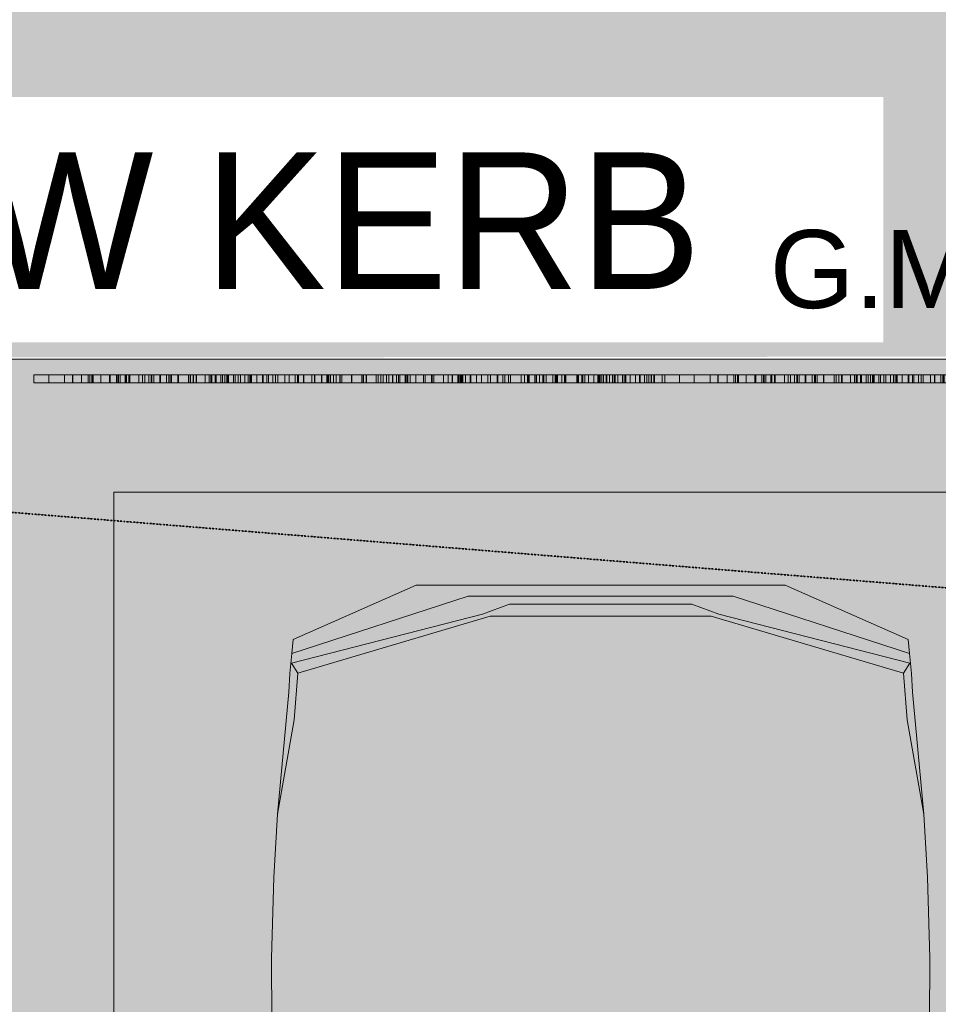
# Model space of a CAD drawing. Header units: millimetres. Extents: x -738537 to 1850049, y -250217 to 604013.
# Tile 165 of 220: x -92641 to -90286, y 90664 to 93187. Entities that reach past the tile are written whole.
import ezdxf

# ---------------------------------------------------------------- set-up
doc = ezdxf.new("R2010")
doc.units = ezdxf.units.MM
doc.header["$MEASUREMENT"] = 0
doc.set_wipeout_variables(frame=1)
doc.linetypes.add('DOT', pattern=[0.25, 0, -0.25])
doc.linetypes.add('Wipeout_Contour', pattern=[1000, 0, -1000])
doc.layers.add('A_BEAMS', color=7, linetype='Continuous')
for name, color, linetype, lineweight in [('A_BEAMS_Pen_No__3', 30, 'Continuous', 15), ('A_SITE 3D_Pen_No__128', 9, 'Continuous', 0), ('A_SITE 3D_Pen_No__4', 7, 'Continuous', 5), ('A_SURVEY_Pen_No__6', 7, 'Continuous', 5), ('C_TEXT GA_Pen_No__6', 7, 'Continuous', 5), ('ELECTRICAL LINE_Pen_No__1', 214, 'Continuous', 35)]:
    doc.layers.add(name, color=color, linetype=linetype, lineweight=lineweight)
for name, color, linetype, lineweight, true_color in [('A_BEAMS_Pen_No__7', 7, 'Continuous', 5, 0x9f07ff), ('A_SURVEY_Pen_No__171', 7, 'Continuous', 0, 0xdadada), ('ELECTRICAL LINE_Pen_No__33', 7, 'Continuous', 0, 0xffaffa)]:
    doc.layers.add(name, color=color, linetype=linetype, lineweight=lineweight, true_color=true_color)
doc.styles.add('GENERATED_STYLE_1', font='GOTHIC.TTF')
doc.styles.add('GENERATED_STYLE_3', font='GOTHICB.TTF')

# ---------------------------------------------------------------- blocks, each defined once
blk = doc.blocks.new('Car 01 24[22]', base_point=(-112054.5, 90704.5))
at = {"layer": 'A_BEAMS_Pen_No__7', "color": 250, "linetype": 'Continuous', "lineweight": 5, "true_color": 0x3f3f3f}
for p, q in [((-111993.7, 90565.8), (-111678.5, 90704.5)), ((-111678.5, 90704.5), (-110732.6, 90704.5)), ((-110417.5, 90565.8), (-110732.6, 90704.5)), ((-111997.6, 90529.8), (-111544.9, 90676.1)), ((-111544.9, 90676.1), (-110866.3, 90676.1)), ((-110413.5, 90529.8), (-110866.3, 90676.1)), ((-111508.2, 90630), (-111439.5, 90655.9)), ((-110971.6, 90655.9), (-111439.5, 90655.9)), ((-110903, 90630), (-110971.6, 90655.9)), ((-111998.3, 90504.9), (-111508.2, 90630)), ((-111488.9, 90625.3), (-111981.5, 90478.9)), ((-111488.9, 90625.3), (-110922.3, 90625.3)), ((-110922.3, 90625.3), (-110429.7, 90478.9)), ((-110412.9, 90504.9), (-110903, 90630)), ((-111993.7, 90565.8), (-111997.6, 90529.8)), ((-110417.5, 90565.8), (-110413.5, 90529.8)), ((-111997.6, 90529.8), (-112002.1, 90478.4)), ((-110413.5, 90529.8), (-110409.1, 90478.4)), ((-111998.3, 90504.9), (-111981.5, 90478.9)), ((-110412.9, 90504.9), (-110429.7, 90478.9)), ((-112002.1, 90478.4), (-112005.2, 90430.3)), ((-111991.3, 90359.9), (-111981.5, 90478.9)), ((-110419.9, 90359.9), (-110429.7, 90478.9)), ((-110409.1, 90478.4), (-110405.9, 90430.3)), ((-112005.2, 90430.3), (-112033.8, 90117.5)), ((-110405.9, 90430.3), (-110377.3, 90117.5)), ((-112033.8, 90117.5), (-111991.3, 90359.9)), ((-110377.3, 90117.5), (-110419.9, 90359.9)), ((-112033.8, 90117.5), (-112043.1, 89956.1)), ((-110377.3, 90117.5), (-110368, 89956.1)), ((-112043.1, 89956.1), (-112049.4, 89748.5)), ((-110368, 89956.1), (-110361.7, 89748.5)), ((-112049.4, 89748.5), (-112048.5, 89587.1)), ((-110361.7, 89748.5), (-110362.7, 89587.1))]:
    blk.add_line(p, q, dxfattribs=at)
blk = doc.blocks.new('LASER CUT SCREEN[24]', base_point=(-111003.6, 91223.6))
at = {"layer": 'A_BEAMS_Pen_No__3', "color": 7, "linetype": 'Continuous', "lineweight": 15}
for p, q in [((-112620.4, 91243.6), (-112658.4, 91243.6)), ((-112658.4, 91223.6), (-112658.4, 91243.6)), ((-112082.5, 91243.6), (-112620.4, 91243.6)), ((-112620.4, 91223.6), (-112620.4, 91243.6)), ((-112579.7, 91223.6), (-112579.7, 91243.6)), ((-112560, 91223.6), (-112560, 91243.6)), ((-112559.1, 91223.6), (-112559.1, 91243.6)), ((-112536.3, 91223.6), (-112536.3, 91243.6)), ((-112536.3, 91223.6), (-112536.3, 91243.6)), ((-112519.4, 91223.6), (-112519.4, 91243.6)), ((-112514.9, 91223.6), (-112514.9, 91243.6)), ((-112509.9, 91223.6), (-112509.9, 91243.6)), ((-112508.7, 91223.6), (-112508.7, 91243.6)), ((-112506.9, 91223.6), (-112506.9, 91243.6)), ((-112487.1, 91223.6), (-112487.1, 91243.6)), ((-112464.9, 91223.6), (-112464.9, 91243.6)), ((-112464, 91223.6), (-112464, 91243.6)), ((-112462.7, 91223.6), (-112462.7, 91243.6)), ((-112447.1, 91223.6), (-112447.1, 91243.6)), ((-112443, 91223.6), (-112443, 91243.6)), ((-112441.9, 91223.6), (-112441.9, 91243.6)), ((-112441.5, 91223.6), (-112441.5, 91243.6)), ((-112437.4, 91223.6), (-112437.4, 91243.6)), ((-112424.3, 91223.6), (-112424.3, 91243.6)), ((-112423.3, 91223.6), (-112423.3, 91243.6)), ((-112421.5, 91223.6), (-112421.5, 91243.6)), ((-112414.8, 91223.6), (-112414.8, 91243.6)), ((-112412.9, 91223.6), (-112412.9, 91243.6)), ((-112389.4, 91223.6), (-112389.4, 91243.6)), ((-112379.8, 91223.6), (-112379.8, 91243.6)), ((-112373.9, 91223.6), (-112373.9, 91243.6)), ((-112363.9, 91223.6), (-112363.9, 91243.6)), ((-112357.6, 91223.6), (-112357.6, 91243.6)), ((-112356.1, 91223.6), (-112356.1, 91243.6)), ((-112351.2, 91223.6), (-112351.2, 91243.6)), ((-112336, 91223.6), (-112336, 91243.6)), ((-112334.2, 91223.6), (-112334.2, 91243.6)), ((-112318.5, 91223.6), (-112318.5, 91243.6)), ((-112312.5, 91223.6), (-112312.5, 91243.6)), ((-112309.5, 91223.6), (-112309.5, 91243.6)), ((-112305.4, 91223.6), (-112305.4, 91243.6)), ((-112289.2, 91223.6), (-112289.2, 91243.6)), ((-112288.2, 91223.6), (-112288.2, 91243.6)), ((-112262.2, 91223.6), (-112262.2, 91243.6)), ((-112261.7, 91223.6), (-112261.7, 91243.6)), ((-112256.8, 91223.6), (-112256.8, 91243.6)), ((-112250.1, 91223.6), (-112250.1, 91243.6)), ((-112249.7, 91223.6), (-112249.7, 91243.6)), ((-112242.6, 91223.6), (-112242.6, 91243.6)), ((-112241.8, 91223.6), (-112241.8, 91243.6)), ((-112219.8, 91223.6), (-112219.8, 91243.6)), ((-112209.3, 91223.6), (-112209.3, 91243.6)), ((-112205, 91223.6), (-112205, 91243.6)), ((-112202.8, 91223.6), (-112202.8, 91243.6)), ((-112193.9, 91223.6), (-112193.9, 91243.6)), ((-112191.6, 91223.6), (-112191.6, 91243.6)), ((-112179.7, 91223.6), (-112179.7, 91243.6)), ((-112175.1, 91223.6), (-112175.1, 91243.6)), ((-112169.1, 91223.6), (-112169.1, 91243.6)), ((-112163.7, 91223.6), (-112163.7, 91243.6)), ((-112161.2, 91223.6), (-112161.2, 91243.6)), ((-112159.4, 91223.6), (-112159.4, 91243.6)), ((-112147.2, 91223.6), (-112147.2, 91243.6)), ((-112142.9, 91223.6), (-112142.9, 91243.6)), ((-112134.8, 91223.6), (-112134.8, 91243.6)), ((-112129.1, 91223.6), (-112129.1, 91243.6)), ((-112117.9, 91223.6), (-112117.9, 91243.6)), ((-112109.5, 91223.6), (-112109.5, 91243.6)), ((-112105.4, 91223.6), (-112105.4, 91243.6)), ((-112102.1, 91223.6), (-112102.1, 91243.6)), ((-112100.7, 91223.6), (-112100.7, 91243.6)), ((-112087.4, 91223.6), (-112087.4, 91243.6)), ((-111967.4, 91243.6), (-112082.5, 91243.6)), ((-112072.2, 91223.6), (-112072.2, 91243.6)), ((-112070.8, 91223.6), (-112070.8, 91243.6)), ((-112061.3, 91223.6), (-112061.3, 91243.6)), ((-112057.4, 91223.6), (-112057.4, 91243.6)), ((-112045.9, 91223.6), (-112045.9, 91243.6)), ((-112038.8, 91223.6), (-112038.8, 91243.6)), ((-112033.5, 91223.6), (-112033.5, 91243.6)), ((-112015.2, 91223.6), (-112015.2, 91243.6)), ((-112004.5, 91223.6), (-112004.5, 91243.6)), ((-112003.9, 91223.6), (-112003.9, 91243.6)), ((-111988.6, 91223.6), (-111988.6, 91243.6)), ((-111983, 91223.6), (-111983, 91243.6)), ((-111981, 91223.6), (-111981, 91243.6)), ((-111980.4, 91223.6), (-111980.4, 91243.6)), ((-111980.1, 91223.6), (-111980.1, 91243.6)), ((-111967.5, 91223.6), (-111967.5, 91243.6)), ((-111385.2, 91243.6), (-111967.4, 91243.6)), ((-111966.2, 91223.6), (-111966.2, 91243.6)), ((-111946.2, 91223.6), (-111946.2, 91243.6)), ((-111939.4, 91223.6), (-111939.4, 91243.6)), ((-111938, 91223.6), (-111938, 91243.6)), ((-111921.7, 91223.6), (-111921.7, 91243.6)), ((-111920.2, 91223.6), (-111920.2, 91243.6)), ((-111907.6, 91223.6), (-111907.6, 91243.6)), ((-111905, 91223.6), (-111905, 91243.6)), ((-111902.3, 91223.6), (-111902.3, 91243.6)), ((-111898.4, 91223.6), (-111898.4, 91243.6)), ((-111897.8, 91223.6), (-111897.8, 91243.6)), ((-111890.9, 91223.6), (-111890.9, 91243.6)), ((-111883.6, 91223.6), (-111883.6, 91243.6)), ((-111874, 91223.6), (-111874, 91243.6)), ((-111873.7, 91223.6), (-111873.7, 91243.6)), ((-111869.4, 91223.6), (-111869.4, 91243.6)), ((-111868.9, 91223.6), (-111868.9, 91243.6)), ((-111844, 91223.6), (-111844, 91243.6)), ((-111843.5, 91223.6), (-111843.5, 91243.6)), ((-111817.5, 91223.6), (-111817.5, 91243.6)), ((-111814.1, 91223.6), (-111814.1, 91243.6)), ((-111813.7, 91223.6), (-111813.7, 91243.6)), ((-111806.8, 91223.6), (-111806.8, 91243.6)), ((-111805.8, 91223.6), (-111805.8, 91243.6)), ((-111781.5, 91223.6), (-111781.5, 91243.6)), ((-111775.9, 91223.6), (-111775.9, 91243.6)), ((-111769.3, 91223.6), (-111769.3, 91243.6)), ((-111763.5, 91223.6), (-111763.5, 91243.6)), ((-111754.8, 91223.6), (-111754.8, 91243.6)), ((-111748.4, 91223.6), (-111748.4, 91243.6)), ((-111739.1, 91223.6), (-111739.1, 91243.6)), ((-111738.6, 91223.6), (-111738.6, 91243.6)), ((-111738.4, 91223.6), (-111738.4, 91243.6)), ((-111728.8, 91223.6), (-111728.8, 91243.6)), ((-111724.1, 91223.6), (-111724.1, 91243.6)), ((-111720.7, 91223.6), (-111720.7, 91243.6)), ((-111707.1, 91223.6), (-111707.1, 91243.6)), ((-111706, 91223.6), (-111706, 91243.6)), ((-111702.9, 91223.6), (-111702.9, 91243.6)), ((-111702, 91223.6), (-111702, 91243.6)), ((-111701.4, 91223.6), (-111701.4, 91243.6)), ((-111699.9, 91223.6), (-111699.9, 91243.6)), ((-111693.9, 91223.6), (-111693.9, 91243.6)), ((-111679.7, 91223.6), (-111679.7, 91243.6)), ((-111659.7, 91223.6), (-111659.7, 91243.6)), ((-111655.6, 91223.6), (-111655.6, 91243.6)), ((-111639.2, 91223.6), (-111639.2, 91243.6)), ((-111638, 91223.6), (-111638, 91243.6)), ((-111633.1, 91223.6), (-111633.1, 91243.6)), ((-111608.6, 91223.6), (-111608.6, 91243.6)), ((-111597, 91223.6), (-111597, 91243.6)), ((-111586.6, 91223.6), (-111586.6, 91243.6)), ((-111586, 91223.6), (-111586, 91243.6)), ((-111586, 91223.6), (-111586, 91243.6)), ((-111585.9, 91223.6), (-111585.9, 91243.6)), ((-111572.1, 91223.6), (-111572.1, 91243.6)), ((-111570.2, 91223.6), (-111570.2, 91243.6)), ((-111566.3, 91223.6), (-111566.3, 91243.6)), ((-111565.8, 91223.6), (-111565.8, 91243.6)), ((-111562.9, 91223.6), (-111562.9, 91243.6)), ((-111560.9, 91223.6), (-111560.9, 91243.6)), ((-111559.2, 91223.6), (-111559.2, 91243.6)), ((-111552, 91223.6), (-111552, 91243.6)), ((-111540.6, 91223.6), (-111540.6, 91243.6)), ((-111538.7, 91223.6), (-111538.7, 91243.6)), ((-111524.1, 91223.6), (-111524.1, 91243.6)), ((-111511.2, 91223.6), (-111511.2, 91243.6)), ((-111494.7, 91223.6), (-111494.7, 91243.6)), ((-111488.3, 91223.6), (-111488.3, 91243.6)), ((-111470.6, 91223.6), (-111470.6, 91243.6)), ((-111469.4, 91223.6), (-111469.4, 91243.6)), ((-111469.1, 91223.6), (-111469.1, 91243.6)), ((-111456.3, 91223.6), (-111456.3, 91243.6)), ((-111451.5, 91223.6), (-111451.5, 91243.6)), ((-111441.7, 91223.6), (-111441.7, 91243.6)), ((-111436.8, 91223.6), (-111436.8, 91243.6)), ((-111409.1, 91223.6), (-111409.1, 91243.6)), ((-111401.1, 91223.6), (-111401.1, 91243.6)), ((-111400.8, 91223.6), (-111400.8, 91243.6)), ((-111393.2, 91223.6), (-111393.2, 91243.6)), ((-111391.1, 91223.6), (-111391.1, 91243.6)), ((-111389.7, 91223.6), (-111389.7, 91243.6)), ((-111389.3, 91223.6), (-111389.3, 91243.6)), ((-111003.6, 91243.6), (-111385.2, 91243.6)), ((-111374.8, 91223.6), (-111374.8, 91243.6)), ((-111374.6, 91223.6), (-111374.6, 91243.6)), ((-111371.3, 91223.6), (-111371.3, 91243.6)), ((-111369.9, 91223.6), (-111369.9, 91243.6)), ((-111362.6, 91223.6), (-111362.6, 91243.6)), ((-111353.6, 91223.6), (-111353.6, 91243.6)), ((-111351.7, 91223.6), (-111351.7, 91243.6)), ((-111345.3, 91223.6), (-111345.3, 91243.6)), ((-111328.4, 91223.6), (-111328.4, 91243.6)), ((-111322.4, 91223.6), (-111322.4, 91243.6)), ((-111320.7, 91223.6), (-111320.7, 91243.6)), ((-111319.1, 91223.6), (-111319.1, 91243.6)), ((-111316.9, 91223.6), (-111316.9, 91243.6)), ((-111316.6, 91223.6), (-111316.6, 91243.6)), ((-111305.1, 91223.6), (-111305.1, 91243.6)), ((-111298, 91223.6), (-111298, 91243.6)), ((-111297.6, 91223.6), (-111297.6, 91243.6)), ((-111294.8, 91223.6), (-111294.8, 91243.6)), ((-111267.1, 91223.6), (-111267.1, 91243.6)), ((-111264, 91223.6), (-111264, 91243.6)), ((-111262.4, 91223.6), (-111262.4, 91243.6)), ((-111254.1, 91223.6), (-111254.1, 91243.6)), ((-111254, 91223.6), (-111254, 91243.6)), ((-111251.1, 91223.6), (-111251.1, 91243.6)), ((-111246.5, 91223.6), (-111246.5, 91243.6)), ((-111237.2, 91223.6), (-111237.2, 91243.6)), ((-111223.5, 91223.6), (-111223.5, 91243.6)), ((-111212.6, 91223.6), (-111212.6, 91243.6)), ((-111212.5, 91223.6), (-111212.5, 91243.6)), ((-111209.7, 91223.6), (-111209.7, 91243.6)), ((-111206.9, 91223.6), (-111206.9, 91243.6)), ((-111202.6, 91223.6), (-111202.6, 91243.6)), ((-111198.7, 91223.6), (-111198.7, 91243.6)), ((-111191.7, 91223.6), (-111191.7, 91243.6)), ((-111190.1, 91223.6), (-111190.1, 91243.6)), ((-111183.4, 91223.6), (-111183.4, 91243.6)), ((-111175.2, 91223.6), (-111175.2, 91243.6)), ((-111171.1, 91223.6), (-111171.1, 91243.6)), ((-111168.6, 91223.6), (-111168.6, 91243.6)), ((-111161.6, 91223.6), (-111161.6, 91243.6)), ((-111149.3, 91223.6), (-111149.3, 91243.6)), ((-111149.1, 91223.6), (-111149.1, 91243.6)), ((-111144, 91223.6), (-111144, 91243.6)), ((-111143.7, 91223.6), (-111143.7, 91243.6)), ((-111141, 91223.6), (-111141, 91243.6)), ((-111130.4, 91223.6), (-111130.4, 91243.6)), ((-111116.5, 91223.6), (-111116.5, 91243.6)), ((-111105.8, 91223.6), (-111105.8, 91243.6)), ((-111104.1, 91223.6), (-111104.1, 91243.6)), ((-111093.3, 91223.6), (-111093.3, 91243.6)), ((-111093, 91223.6), (-111093, 91243.6)), ((-111087.2, 91223.6), (-111087.2, 91243.6)), ((-111082.4, 91223.6), (-111082.4, 91243.6)), ((-111075.9, 91223.6), (-111075.9, 91243.6)), ((-111075, 91223.6), (-111075, 91243.6)), ((-111069.1, 91223.6), (-111069.1, 91243.6)), ((-111067.5, 91223.6), (-111067.5, 91243.6)), ((-111047.7, 91223.6), (-111047.7, 91243.6)), ((-111041.5, 91223.6), (-111041.5, 91243.6)), ((-111003.6, 91223.6), (-111003.6, 91243.6)), ((-112620.4, 91223.6), (-112658.4, 91223.6)), ((-112082.5, 91223.6), (-112620.4, 91223.6)), ((-111967.4, 91223.6), (-112082.5, 91223.6)), ((-111385.2, 91223.6), (-111967.4, 91223.6)), ((-111003.6, 91223.6), (-111385.2, 91223.6))]:
    blk.add_line(p, q, dxfattribs=at)
blk = doc.blocks.new('LASER CUT SCREEN[28]', base_point=(-109348.7, 91223.6))
at = {"layer": 'A_BEAMS_Pen_No__3', "color": 7, "linetype": 'Continuous', "lineweight": 15}
for p, q in [((-110965.6, 91243.6), (-111003.6, 91243.6)), ((-111003.6, 91223.6), (-111003.6, 91243.6)), ((-110427.6, 91243.6), (-110965.6, 91243.6)), ((-110965.6, 91223.6), (-110965.6, 91243.6)), ((-110924.9, 91223.6), (-110924.9, 91243.6)), ((-110905.1, 91223.6), (-110905.1, 91243.6)), ((-110904.3, 91223.6), (-110904.3, 91243.6)), ((-110881.5, 91223.6), (-110881.5, 91243.6)), ((-110881.5, 91223.6), (-110881.5, 91243.6)), ((-110864.5, 91223.6), (-110864.5, 91243.6)), ((-110860.1, 91223.6), (-110860.1, 91243.6)), ((-110855.1, 91223.6), (-110855.1, 91243.6)), ((-110853.9, 91223.6), (-110853.9, 91243.6)), ((-110852.1, 91223.6), (-110852.1, 91243.6)), ((-110832.3, 91223.6), (-110832.3, 91243.6)), ((-110810.1, 91223.6), (-110810.1, 91243.6)), ((-110809.2, 91223.6), (-110809.2, 91243.6)), ((-110807.8, 91223.6), (-110807.8, 91243.6)), ((-110792.2, 91223.6), (-110792.2, 91243.6)), ((-110788.1, 91223.6), (-110788.1, 91243.6)), ((-110787.1, 91223.6), (-110787.1, 91243.6)), ((-110786.7, 91223.6), (-110786.7, 91243.6)), ((-110782.5, 91223.6), (-110782.5, 91243.6)), ((-110769.4, 91223.6), (-110769.4, 91243.6)), ((-110768.5, 91223.6), (-110768.5, 91243.6)), ((-110766.7, 91223.6), (-110766.7, 91243.6)), ((-110760, 91223.6), (-110760, 91243.6)), ((-110758.1, 91223.6), (-110758.1, 91243.6)), ((-110734.6, 91223.6), (-110734.6, 91243.6)), ((-110725, 91223.6), (-110725, 91243.6)), ((-110719.1, 91223.6), (-110719.1, 91243.6)), ((-110709, 91223.6), (-110709, 91243.6)), ((-110702.7, 91223.6), (-110702.7, 91243.6)), ((-110701.3, 91223.6), (-110701.3, 91243.6)), ((-110696.4, 91223.6), (-110696.4, 91243.6)), ((-110681.2, 91223.6), (-110681.2, 91243.6)), ((-110679.4, 91223.6), (-110679.4, 91243.6)), ((-110663.6, 91223.6), (-110663.6, 91243.6)), ((-110657.6, 91223.6), (-110657.6, 91243.6)), ((-110654.6, 91223.6), (-110654.6, 91243.6)), ((-110650.6, 91223.6), (-110650.6, 91243.6)), ((-110634.4, 91223.6), (-110634.4, 91243.6)), ((-110633.3, 91223.6), (-110633.3, 91243.6)), ((-110607.4, 91223.6), (-110607.4, 91243.6)), ((-110606.9, 91223.6), (-110606.9, 91243.6)), ((-110602, 91223.6), (-110602, 91243.6)), ((-110595.2, 91223.6), (-110595.2, 91243.6)), ((-110594.9, 91223.6), (-110594.9, 91243.6)), ((-110587.8, 91223.6), (-110587.8, 91243.6)), ((-110586.9, 91223.6), (-110586.9, 91243.6)), ((-110564.9, 91223.6), (-110564.9, 91243.6)), ((-110554.5, 91223.6), (-110554.5, 91243.6)), ((-110550.2, 91223.6), (-110550.2, 91243.6)), ((-110548, 91223.6), (-110548, 91243.6)), ((-110539.1, 91223.6), (-110539.1, 91243.6)), ((-110536.7, 91223.6), (-110536.7, 91243.6)), ((-110524.9, 91223.6), (-110524.9, 91243.6)), ((-110520.2, 91223.6), (-110520.2, 91243.6)), ((-110514.2, 91223.6), (-110514.2, 91243.6)), ((-110508.8, 91223.6), (-110508.8, 91243.6)), ((-110506.3, 91223.6), (-110506.3, 91243.6)), ((-110504.6, 91223.6), (-110504.6, 91243.6)), ((-110492.4, 91223.6), (-110492.4, 91243.6)), ((-110488.1, 91223.6), (-110488.1, 91243.6)), ((-110479.9, 91223.6), (-110479.9, 91243.6)), ((-110474.3, 91223.6), (-110474.3, 91243.6)), ((-110463, 91223.6), (-110463, 91243.6)), ((-110454.7, 91223.6), (-110454.7, 91243.6)), ((-110450.6, 91223.6), (-110450.6, 91243.6)), ((-110447.2, 91223.6), (-110447.2, 91243.6)), ((-110445.8, 91223.6), (-110445.8, 91243.6)), ((-110432.5, 91223.6), (-110432.5, 91243.6)), ((-110312.6, 91243.6), (-110427.6, 91243.6)), ((-110417.4, 91223.6), (-110417.4, 91243.6)), ((-110416, 91223.6), (-110416, 91243.6)), ((-110406.5, 91223.6), (-110406.5, 91243.6)), ((-110402.6, 91223.6), (-110402.6, 91243.6)), ((-110391.1, 91223.6), (-110391.1, 91243.6)), ((-110384, 91223.6), (-110384, 91243.6)), ((-110378.7, 91223.6), (-110378.7, 91243.6)), ((-110360.3, 91223.6), (-110360.3, 91243.6)), ((-110349.7, 91223.6), (-110349.7, 91243.6)), ((-110349.1, 91223.6), (-110349.1, 91243.6)), ((-110333.8, 91223.6), (-110333.8, 91243.6)), ((-110328.1, 91223.6), (-110328.1, 91243.6)), ((-110326.2, 91223.6), (-110326.2, 91243.6)), ((-110325.6, 91223.6), (-110325.6, 91243.6)), ((-110325.2, 91223.6), (-110325.2, 91243.6)), ((-110312.7, 91223.6), (-110312.7, 91243.6)), ((-109730.3, 91243.6), (-110312.6, 91243.6)), ((-110311.3, 91223.6), (-110311.3, 91243.6)), ((-110291.3, 91223.6), (-110291.3, 91243.6)), ((-110284.6, 91223.6), (-110284.6, 91243.6)), ((-110283.1, 91223.6), (-110283.1, 91243.6)), ((-110266.8, 91223.6), (-110266.8, 91243.6)), ((-110265.3, 91223.6), (-110265.3, 91243.6)), ((-110252.7, 91223.6), (-110252.7, 91243.6)), ((-110250.1, 91223.6), (-110250.1, 91243.6)), ((-110247.5, 91223.6), (-110247.5, 91243.6)), ((-110243.5, 91223.6), (-110243.5, 91243.6)), ((-110242.9, 91223.6), (-110242.9, 91243.6)), ((-110236.1, 91223.6), (-110236.1, 91243.6)), ((-110228.8, 91223.6), (-110228.8, 91243.6)), ((-110219.2, 91223.6), (-110219.2, 91243.6)), ((-110218.8, 91223.6), (-110218.8, 91243.6)), ((-110214.6, 91223.6), (-110214.6, 91243.6)), ((-110214, 91223.6), (-110214, 91243.6)), ((-110189.2, 91223.6), (-110189.2, 91243.6)), ((-110188.6, 91223.6), (-110188.6, 91243.6)), ((-110162.7, 91223.6), (-110162.7, 91243.6)), ((-110159.3, 91223.6), (-110159.3, 91243.6)), ((-110158.9, 91223.6), (-110158.9, 91243.6)), ((-110152, 91223.6), (-110152, 91243.6)), ((-110150.9, 91223.6), (-110150.9, 91243.6)), ((-110126.7, 91223.6), (-110126.7, 91243.6)), ((-110121.1, 91223.6), (-110121.1, 91243.6)), ((-110114.4, 91223.6), (-110114.4, 91243.6)), ((-110108.7, 91223.6), (-110108.7, 91243.6)), ((-110100, 91223.6), (-110100, 91243.6)), ((-110093.6, 91223.6), (-110093.6, 91243.6)), ((-110084.2, 91223.6), (-110084.2, 91243.6)), ((-110083.8, 91223.6), (-110083.8, 91243.6)), ((-110083.5, 91223.6), (-110083.5, 91243.6)), ((-110074, 91223.6), (-110074, 91243.6)), ((-110069.3, 91223.6), (-110069.3, 91243.6)), ((-110065.9, 91223.6), (-110065.9, 91243.6)), ((-110052.3, 91223.6), (-110052.3, 91243.6)), ((-110051.2, 91223.6), (-110051.2, 91243.6)), ((-110048, 91223.6), (-110048, 91243.6)), ((-110047.2, 91223.6), (-110047.2, 91243.6)), ((-110046.6, 91223.6), (-110046.6, 91243.6)), ((-110045.1, 91223.6), (-110045.1, 91243.6)), ((-110039.1, 91223.6), (-110039.1, 91243.6)), ((-110024.9, 91223.6), (-110024.9, 91243.6)), ((-110004.9, 91223.6), (-110004.9, 91243.6)), ((-110000.7, 91223.6), (-110000.7, 91243.6)), ((-109984.4, 91223.6), (-109984.4, 91243.6)), ((-109983.1, 91223.6), (-109983.1, 91243.6)), ((-109978.2, 91223.6), (-109978.2, 91243.6)), ((-109953.8, 91223.6), (-109953.8, 91243.6)), ((-109942.2, 91223.6), (-109942.2, 91243.6)), ((-109931.8, 91223.6), (-109931.8, 91243.6)), ((-109931.2, 91223.6), (-109931.2, 91243.6)), ((-109931.1, 91223.6), (-109931.1, 91243.6)), ((-109931.1, 91223.6), (-109931.1, 91243.6)), ((-109917.2, 91223.6), (-109917.2, 91243.6)), ((-109915.4, 91223.6), (-109915.4, 91243.6)), ((-109911.5, 91223.6), (-109911.5, 91243.6)), ((-109911, 91223.6), (-109911, 91243.6)), ((-109908.1, 91223.6), (-109908.1, 91243.6)), ((-109906.1, 91223.6), (-109906.1, 91243.6)), ((-109904.3, 91223.6), (-109904.3, 91243.6)), ((-109897.2, 91223.6), (-109897.2, 91243.6)), ((-109885.7, 91223.6), (-109885.7, 91243.6)), ((-109883.9, 91223.6), (-109883.9, 91243.6)), ((-109869.2, 91223.6), (-109869.2, 91243.6)), ((-109856.4, 91223.6), (-109856.4, 91243.6)), ((-109839.9, 91223.6), (-109839.9, 91243.6)), ((-109833.5, 91223.6), (-109833.5, 91243.6)), ((-109815.8, 91223.6), (-109815.8, 91243.6)), ((-109814.6, 91223.6), (-109814.6, 91243.6)), ((-109814.3, 91223.6), (-109814.3, 91243.6)), ((-109801.5, 91223.6), (-109801.5, 91243.6)), ((-109796.7, 91223.6), (-109796.7, 91243.6)), ((-109786.8, 91223.6), (-109786.8, 91243.6)), ((-109782, 91223.6), (-109782, 91243.6)), ((-109754.2, 91223.6), (-109754.2, 91243.6)), ((-109746.3, 91223.6), (-109746.3, 91243.6)), ((-109746, 91223.6), (-109746, 91243.6)), ((-109738.4, 91223.6), (-109738.4, 91243.6)), ((-109736.2, 91223.6), (-109736.2, 91243.6)), ((-109734.9, 91223.6), (-109734.9, 91243.6)), ((-109734.5, 91223.6), (-109734.5, 91243.6)), ((-109348.7, 91243.6), (-109730.3, 91243.6)), ((-109720, 91223.6), (-109720, 91243.6)), ((-109719.8, 91223.6), (-109719.8, 91243.6)), ((-109716.5, 91223.6), (-109716.5, 91243.6)), ((-109715.1, 91223.6), (-109715.1, 91243.6)), ((-109707.8, 91223.6), (-109707.8, 91243.6)), ((-109698.7, 91223.6), (-109698.7, 91243.6)), ((-109696.8, 91223.6), (-109696.8, 91243.6)), ((-109690.4, 91223.6), (-109690.4, 91243.6)), ((-109673.5, 91223.6), (-109673.5, 91243.6)), ((-109667.6, 91223.6), (-109667.6, 91243.6)), ((-109665.9, 91223.6), (-109665.9, 91243.6)), ((-109664.2, 91223.6), (-109664.2, 91243.6)), ((-109662.1, 91223.6), (-109662.1, 91243.6)), ((-109661.8, 91223.6), (-109661.8, 91243.6)), ((-109650.2, 91223.6), (-109650.2, 91243.6)), ((-109643.1, 91223.6), (-109643.1, 91243.6)), ((-109642.8, 91223.6), (-109642.8, 91243.6)), ((-109640, 91223.6), (-109640, 91243.6)), ((-109612.3, 91223.6), (-109612.3, 91243.6)), ((-109609.2, 91223.6), (-109609.2, 91243.6)), ((-109607.6, 91223.6), (-109607.6, 91243.6)), ((-109599.3, 91223.6), (-109599.3, 91243.6)), ((-109599.1, 91223.6), (-109599.1, 91243.6)), ((-109596.3, 91223.6), (-109596.3, 91243.6)), ((-109591.6, 91223.6), (-109591.6, 91243.6)), ((-109582.3, 91223.6), (-109582.3, 91243.6)), ((-109568.7, 91223.6), (-109568.7, 91243.6)), ((-109557.8, 91223.6), (-109557.8, 91243.6)), ((-109557.7, 91223.6), (-109557.7, 91243.6)), ((-109554.9, 91223.6), (-109554.9, 91243.6)), ((-109552.1, 91223.6), (-109552.1, 91243.6)), ((-109547.7, 91223.6), (-109547.7, 91243.6)), ((-109543.9, 91223.6), (-109543.9, 91243.6)), ((-109536.9, 91223.6), (-109536.9, 91243.6)), ((-109535.2, 91223.6), (-109535.2, 91243.6)), ((-109528.6, 91223.6), (-109528.6, 91243.6)), ((-109520.4, 91223.6), (-109520.4, 91243.6)), ((-109516.2, 91223.6), (-109516.2, 91243.6)), ((-109513.8, 91223.6), (-109513.8, 91243.6)), ((-109506.8, 91223.6), (-109506.8, 91243.6)), ((-109494.5, 91223.6), (-109494.5, 91243.6)), ((-109494.3, 91223.6), (-109494.3, 91243.6)), ((-109489.2, 91223.6), (-109489.2, 91243.6)), ((-109488.9, 91223.6), (-109488.9, 91243.6)), ((-109486.2, 91223.6), (-109486.2, 91243.6)), ((-109475.6, 91223.6), (-109475.6, 91243.6)), ((-109461.7, 91223.6), (-109461.7, 91243.6)), ((-109450.9, 91223.6), (-109450.9, 91243.6)), ((-109449.3, 91223.6), (-109449.3, 91243.6)), ((-109438.5, 91223.6), (-109438.5, 91243.6)), ((-109438.2, 91223.6), (-109438.2, 91243.6)), ((-109432.4, 91223.6), (-109432.4, 91243.6)), ((-109427.5, 91223.6), (-109427.5, 91243.6)), ((-109421.1, 91223.6), (-109421.1, 91243.6)), ((-109420.1, 91223.6), (-109420.1, 91243.6)), ((-109414.3, 91223.6), (-109414.3, 91243.6)), ((-109412.7, 91223.6), (-109412.7, 91243.6)), ((-109392.9, 91223.6), (-109392.9, 91243.6)), ((-109386.7, 91223.6), (-109386.7, 91243.6)), ((-109348.7, 91223.6), (-109348.7, 91243.6)), ((-110965.6, 91223.6), (-111003.6, 91223.6)), ((-110427.6, 91223.6), (-110965.6, 91223.6)), ((-110312.6, 91223.6), (-110427.6, 91223.6)), ((-109730.3, 91223.6), (-110312.6, 91223.6)), ((-109348.7, 91223.6), (-109730.3, 91223.6))]:
    blk.add_line(p, q, dxfattribs=at)

msp = doc.modelspace()

# ---------------------------------------------------------------- hatches: boundary and pattern name
at = {"layer": 'A_SITE 3D_Pen_No__128', "linetype": 'Continuous', "lineweight": 0}
h = msp.add_hatch(dxfattribs=at)
h.set_pattern_fill('PATTERN__PAVING', color=9, style=0, pattern_type=2)
h.set_pattern_definition([(0, (20053.95, 1033.6), (0, 400), [300, -100]), (0, (20353.95, 1133.6), (0, 400), [300, -100]), (0, (20253.95, 1233.6), (0, 400), [300, -100]), (0, (20153.95, 1333.6), (0, 400), [300, -100]), (90, (20253.95, 1033.6), (-400, 0), [300, -100]), (90, (20153.95, 1133.6), (-400, 0), [300, -100]), (90, (20053.95, 1233.6), (-400, 0), [300, -100]), (90, (20353.95, 1333.6), (-400, 0), [300, -100])])
h.paths.add_polyline_path([(-113774.8, 89196.8), (-98783.8, 87454.8), (-99198.5, 85205.6), (-96185.9, 83435.6), (-95783.9, 86779.8), (-92399.2, 86367.7), (-92399.2, 91976.2), (-85899.2, 91976.2), (-85899.2, 84290.4, 0.116634), (-85562.7, 83478.7), (-84856.4, 82687.8), (-81078.9, 80039.2), (-80162.4, 79600.8), (-75775.8, 78209.1), (-70191.6, 78471.5, 0.103683), (-68959.3, 79690.8), (-68528.6, 80917.5), (-68168.9, 82333.4), (-67867.6, 84420.9), (-67919, 85319.5), (-68602.9, 87625.8), (-68756.6, 87577.3), (-68067.7, 85290.9), (-68029.1, 84441.7), (-68335.9, 82451), (-68681.2, 80958.8), (-69095.9, 79803.2, -0.100494), (-70228, 78696.8), (-75693.1, 78514.3), (-80076.9, 79856.2), (-80949.5, 80226.9), (-84735.5, 83025.2), (-85281.8, 83645.1, -0.117949), (-85618.3, 84456.7), (-85618.3, 85412.2), (-84330.3, 86367.7), (-84330.3, 92329), (-85618.3, 92329), (-85618.3, 92317.2), (-97876.4, 92317.2), (-98743.1, 87655), (-113758.4, 89337.5)])
h = msp.add_hatch(dxfattribs=at)
h.set_pattern_fill('HATCH__STONE', color=9, style=0, pattern_type=2)
h.set_pattern_definition([(45, (20053.95, 1383.6), (-111.36932, 111.36932), [0, -105, 0, -157.5]), (110, (20403.95, 1383.6), (148.00159, 53.86817), [0, -77, 0, -133])])
h.paths.add_polyline_path([(-92399.2, 91976.2), (-92399.2, 86367.7), (-92211.2, 83105.1), (-91702.8, 81394), (-88495.8, 78785.4), (-83985.4, 74467.2), (-77386.9, 72674, -0.490366), (-77693.6, 68304.7), (-77677.9, 68281.3), (-81731.7, 64700.4), (-82669.2, 58112.6), (-81098.6, 49918.9), (-81932.9, 43841.4), (-72744.5, 41287), (-70898.9, 49057.7), (-70640.2, 50105.4), (-75881.1, 51427.5), (-78565.6, 57816.5), (-78083, 63212.9), (-74828.2, 66023.3), (-69857.4, 69302.6), (-67249.5, 71515.2), (-33839.8, 64542.7), (-26294, 62204.9, -0.370593), (-18479.5, 48222.7), (-20516, 36464.5), (-31678.4, -32829.8), (-23762.3, -34072.4), (-16488.5, 13069), (-16126.8, 13654.8, -0.61217), (18400.2, 24926.8), (44928.1, 1928.6), (59754.9, -1655.8), (66431.1, 12848.8, 0.052619), (34694.7, 41438.7), (14525.1, 53987.1), (2236.2, 60095.2), (-12268.3, 65886.3), (-22426.9, 70473.5), (-21400.4, 73732.7), (-34191.2, 77049), (-35844.4, 73561.5), (-45410.9, 75648.1), (-47811, 76122.9), (-53877.2, 78982.5), (-57604.9, 84607.4), (-57910.5, 85281), (-57653.5, 85995), (-59638.6, 92151.6), (-69130.1, 89157.6), (-67919, 85319.5), (-67867.6, 84420.9), (-68163.7, 82369.7), (-68528.6, 80917.5), (-68959.3, 79690.8), (-70191.6, 78471.5), (-75775.8, 78209.1), (-80162.4, 79600.8), (-81078.9, 80039.2), (-84856.4, 82687.8), (-85562.7, 83478.7, -0.116634), (-85899.2, 84290.4), (-85899.2, 86184), (-85899.2, 91976.2)])
at = {"layer": 'A_SURVEY_Pen_No__171', "linetype": 'Continuous', "lineweight": 0, "true_color": 0xdadada}
h = msp.add_hatch(dxfattribs=at)
h.set_pattern_fill('GRASS', color=254, style=0, pattern_type=2)
h.set_pattern_definition([(90, (0, 0), (-900, 0), [129.9038, -389.7114]), (90, (450, 259.8), (-900, 0), [129.9038, -389.7114]), (30, (0, 0), (-450, 779.423), [129.9038, -389.7114]), (30, (0, 519.6), (-450, 779.423), [129.9038, -389.7114]), (150, (0, 0), (450, 779.423), [129.9038, -389.7114]), (150, (0, 519.6), (450, 779.423), [129.9038, -389.7114])])
h.paths.add_polyline_path([(-113746.4, 89336.2), (-113721, 89637.2), (-107136.6, 91911.2), (-86105.8, 96570.5), (-80902.9, 97400.7), (-79768.3, 89278.7), (-69316.2, 87490.5), (-68608.5, 85290), (-68114.4, 85446), (-68067.7, 85290.9), (-68029.1, 84441.7), (-68335.9, 82451), (-68681.2, 80958.8), (-69095.9, 79803.2), (-70204.6, 78698.1), (-75732.7, 78526.5), (-80513.2, 80041.5), (-80949.5, 80226.9), (-84735.5, 83025.2), (-85281.8, 83645.1), (-85618.3, 84456.7), (-85618.3, 85412.2), (-84330.3, 86367.7), (-84330.3, 92329), (-97876.4, 92317.2), (-98743.1, 87655), (-99223.8, 87708.9), (-99223.8, 92257.2), (-106128.8, 90727.4), (-106250.4, 88496.2)])

# ---------------------------------------------------------------- linework, layer by layer
at = {"layer": 'A_SITE 3D_Pen_No__4', "color": 7, "linetype": 'Continuous', "lineweight": 5}
for points in [[(-75693.1, 78514.3), (-80076.9, 79856.2), (-80949.5, 80226.9), (-84735.5, 83025.2), (-85281.8, 83645.1, -0.117949), (-85618.3, 84456.7), (-85618.3, 85412.2), (-84330.3, 86367.7), (-84330.3, 92329), (-85618.3, 92329), (-85618.3, 92317.2), (-97876.4, 92317.2), (-98743.1, 87655)], [(-99198.5, 85205.6), (-96185.9, 83435.6), (-95778.8, 86779.1), (-92399.2, 86367.7), (-92399.2, 91976.2), (-85899.2, 91976.2), (-85899.2, 84290.4, 0.116634), (-85562.7, 83478.7), (-84856.4, 82687.8), (-81078.9, 80039.2), (-80162.4, 79600.8), (-75775.8, 78209.1)]]:
    msp.add_lwpolyline(points, format="xyb", dxfattribs=at)
at = {"layer": 'ELECTRICAL LINE_Pen_No__1', "color": 7, "linetype": 'DOT', "lineweight": 35}
msp.add_line((-86941, 91463.1), (-95624.1, 92164), dxfattribs=at)
at = {"layer": 'ELECTRICAL LINE_Pen_No__33', "color": 211, "linetype": 'DOT', "lineweight": 0, "true_color": 0xffaffa}
msp.add_line((-86941, 91463.1), (-95624.1, 92164), dxfattribs=at)

# ---------------------------------------------------------------- block references
at = {"layer": 'A_BEAMS', "color": 7, "linetype": 'Continuous', "lineweight": 5}
for name, p in [('LASER CUT SCREEN[24]', (-90949.6, 92257.2)), ('LASER CUT SCREEN[28]', (-89294.8, 92257.2)), ('Car 01 24[22]', (-92000.6, 91738.1))]:
    msp.add_blockref(name, p, dxfattribs=at)

# ---------------------------------------------------------------- next in the draw order: wipeouts: each hides what was drawn before it
at = {"color": 7, "linetype": 'Wipeout_Contour', "lineweight": 5, "ltscale": 522766.863556}
msp.add_wipeout([(-93856.5, 92988.9), (-90427.5, 92988.9), (-90427.5, 92361), (-93856.5, 92361)], dxfattribs=at).dxf.layer = 'A_SURVEY_Pen_No__6'

# ---------------------------------------------------------------- next in the draw order: texts
at = {"layer": 'A_SURVEY_Pen_No__6', "color": 7, "linetype": 'Continuous', "lineweight": 5, "insert": (-92142, 92672.3), "char_height": 350, "attachment_point": 5, "style": 'GENERATED_STYLE_1'}
msp.add_mtext('\\A1;{\\pqc;\\fCentury Gothic|b0|i0|c0|p34;NEW\\fCentury Gothic|b0|i0|c0|p34; KERB}', dxfattribs=at)
at = {"layer": 'C_TEXT GA_Pen_No__6', "color": 7, "linetype": 'Continuous', "lineweight": 5, "insert": (-88346.9, 92518.2), "char_height": 200, "attachment_point": 5, "style": 'GENERATED_STYLE_3'}
msp.add_mtext("\\A1;{\\pqc;\\fArial|b0|i0|c0|p34;G.M.S. lazer cut screen to Eng's detail}", dxfattribs=at)

doc.saveas('drawing.dxf')
